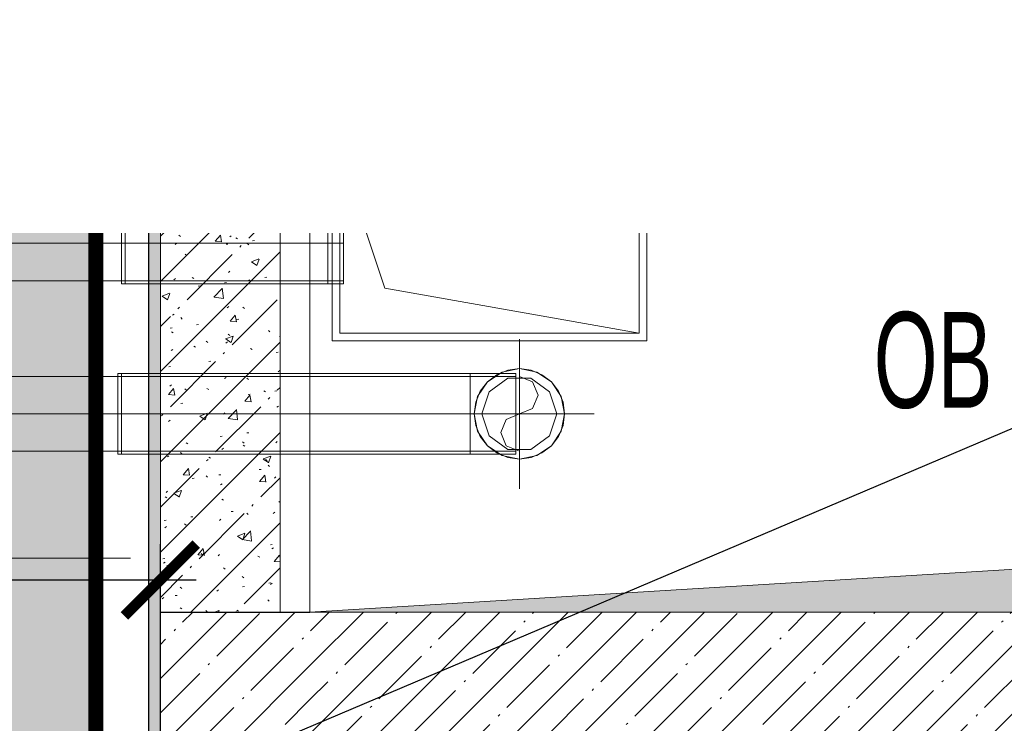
# Model space of a CAD drawing. Header units: millimetres. Extents: x -542966 to 178656, y -69521 to 267189.
# Tile 240 of 256: x -172638 to -170993, y 242311 to 243486. Entities that reach past the tile are written whole.
import ezdxf
from ezdxf import colors
from ezdxf.entities.mleader import LeaderData, LeaderLine
from ezdxf.math import Vec2, Vec3

# ---------------------------------------------------------------- set-up
doc = ezdxf.new("R2010")
doc.units = ezdxf.units.MM
for name, pattern in [('( Hidden )', [0.375, 0.25, -0.125]), ('-D1-03x03', [6, 3, -3]), ('DASHDOT', [25.4, 12.7, -6.35, 0, -6.35]), ('DASHED', [0.75, 0.5, -0.25])]:
    doc.linetypes.add(name, pattern=pattern)
doc.layers.get('Defpoints').update_dxf_attribs({"color": 31})
for name, color, linetype, lineweight in [('_0', 7, 'Continuous', 13), ('A-DETL-GENF', 7, 'Continuous', 5), ('A-GENM-HDLN', 7, '-D1-03x03', 5), ('A-WALL', 7, 'Continuous', 5), ('A-WALL-FNSH', 8, 'Continuous', 5), ('dim_light', 12, 'Continuous', 9), ('dim_pot', 183, 'Continuous', 9), ('dim_razv', 93, 'DASHDOT', 9), ('I-WALL', 7, 'Continuous', 5), ('M-EQPM', 7, 'Continuous', 5), ('M-EQPM-IDEN', 7, 'Continuous', 5), ('pot', 183, 'Continuous', 15), ('pot sh', 183, 'Continuous', 15)]:
    doc.layers.add(name, color=color, linetype=linetype, lineweight=lineweight)
doc.layers.add('PDF7_Geometry', color=7, linetype='Continuous', true_color=0xaaaaaa)
doc.layers.add('pol', color=7, linetype='Continuous', lineweight=15, true_color=0x738991)
doc.layers.add('Сводный план', color=1, linetype='Continuous', lineweight=0, true_color=0xff0000)
doc.styles.add('Arial Narrow_2', font='txt', dxfattribs={"width": 0.75, "height": 250})
doc.styles.add('fl_iso paper', font='isocpeur.ttf', dxfattribs={"width": 0.8, "oblique": 10})
doc.styles.add('In tre', font='isocpeur.ttf', dxfattribs={"width": 0.8, "oblique": 10})
doc.dimstyles.new('In tre 1_75', dxfattribs={"dimtxt": 220, "dimasz": 120, "dimexe": 60, "dimexo": 10, "dimgap": 50, "dimtad": 1, "dimdec": 0, "dimrnd": 5, "dimzin": 0, "dimdsep": 46, "dimtxsty": 'fl_iso paper', "dimblk": 'ARCHTICK', "dimcen": 0, "dimdle": 60, "dimadec": 0, "dimazin": 0, "dimtfac": 1, "dimtdec": 0, "dimtofl": 0, "dimtmove": 1, "dimatfit": 1, "dimfxl": 1, "dimtfill": 1, "dimtolj": 1, "dimtzin": 0, "dimarcsym": 1})
pattern_1 = [(45, (-192252.935, 225386.45), (-57.02463, 57.02463), []), (45, (-192195.91, 225386.45), (-57.02463, 57.02463), [100.806, -20.161, 3.353, -16.808])]

# ---------------------------------------------------------------- blocks, each defined once
blk = doc.blocks.new('_ArchTick')
at = {"color": 0, "linetype": 'ByBlock', "lineweight": 9, "const_width": 0.15}
blk.add_lwpolyline([(-0.5, -0.5), (0.5, 0.5)], dxfattribs=at)
blk = doc.blocks.new('*D11167')
at = {"layer": 'Defpoints', "color": 0, "transparency": 16777216}
for p in [(-172402.9, 242550), (-172402.9, 242221.4), (-173602.9, 242061.4)]:
    blk.add_point(p, dxfattribs=at)
at = {"layer": 'dim_light', "color": 0, "lineweight": -2, "transparency": 16777216}
for p, q in [((-173602.9, 242071.4), (-173602.9, 242610)), ((-172402.9, 242231.4), (-172402.9, 242610)), ((-173662.9, 242550), (-172342.9, 242550))]:
    blk.add_line(p, q, dxfattribs=at)
at = {"layer": 'dim_light', "color": 0, "lineweight": -2, "transparency": 16777216, "xscale": 120, "yscale": 120, "zscale": 120, "rotation": 180}
blk.add_blockref('_ArchTick', (-173602.9, 242550), dxfattribs=at)
at = {"layer": 'dim_light', "color": 0, "lineweight": -2, "transparency": 16777216, "xscale": 120, "yscale": 120, "zscale": 120}
blk.add_blockref('_ArchTick', (-172402.9, 242550), dxfattribs=at)
at = {"layer": 'dim_light', "color": 0, "transparency": 16777216, "insert": (-173002.9, 242710), "char_height": 220, "attachment_point": 5, "style": 'fl_iso paper', "bg_fill": 3, "box_fill_scale": 1.1, "bg_fill_color": 256, "bg_fill_true_color": 13158600, "bg_fill_transparency": 0}
blk.add_mtext('\\A1;1200', dxfattribs=at)
blk = doc.blocks.new('ghftytytd')
at = {"layer": 'PDF7_Geometry', "color": 1, "lineweight": 18, "true_color": 0xff0000}
for points in [[(20713, 17839), (20187, 17839), (20187, 17513), (20713, 17513)], [(20713, 17839), (20713, 17513), (20187, 17513), (20187, 17839)], [(20700, 17526), (20275, 17601), (20200, 17826), (20200, 17526)], [(19835, 17676), (19835, 17692.2), (19835, 17707.2), (19835, 17720.2), (19835, 17730.1), (19835, 17736.4), (19835, 17738.5), (19835, 17736.4), (19835, 17730.1), (19835, 17720.2), (19835, 17707.2), (19835, 17692.2)], [(19841, 17613.5), (19841, 17615.6), (19841, 17621.9), (19841, 17631.8), (19841, 17644.7), (19841, 17659.8), (19841, 17676), (19841, 17692.2), (19841, 17707.2), (19841, 17720.2), (19841, 17730.1), (19841, 17736.4), (19841, 17738.5), (19841, 17736.4), (19841, 17730.1), (19841, 17720.2), (19841, 17707.2), (19841, 17692.2), (19841, 17676), (19841, 17659.8), (19841, 17644.7), (19841, 17631.8), (19841, 17621.9), (19841, 17615.6)], [(20180, 17676), (19841, 17676)]]:
    blk.add_lwpolyline(points, close=True, dxfattribs=at)
for points in [[(20700, 17526), (20700, 17826), (20200, 17826)], [(18921.6, 17676), (19835, 17676), (18921.6, 17676)], [(20206.1, 17738.5), (20206.1, 17736.4), (20206.1, 17730.1), (20206.1, 17720.2), (20206.1, 17707.2), (20206.1, 17692.2), (20206.1, 17676), (20206.1, 17692.2), (20206.1, 17707.2), (20206.1, 17720.2), (20206.1, 17730.1), (20206.1, 17736.4), (20206.1, 17738.5), (20200, 17738.5), (20180, 17738.5), (19841, 17738.5), (19841, 17736.4), (19841, 17730.1), (19841, 17720.2), (19841, 17707.2), (19841, 17692.2), (19841, 17676), (19841, 17692.2), (19841, 17707.2), (19841, 17720.2), (19841, 17730.1), (19841, 17736.4), (19841, 17738.5), (19835, 17738.5), (19835, 17736.4), (19835, 17730.1), (19835, 17720.2), (19835, 17707.2), (19835, 17692.2), (19835, 17676), (19835, 17659.8), (19835, 17644.7), (19835, 17631.8), (19835, 17621.9), (19835, 17615.6), (19835, 17613.5), (19835, 17615.6), (19835, 17621.9), (19835, 17631.8), (19835, 17644.7), (19835, 17659.8), (19835, 17676), (19835, 17692.2), (19835, 17707.2), (19835, 17720.2), (19835, 17730.1), (19835, 17736.4), (19835, 17738.5), (18921.6, 17738.5)], [(18921.6, 17613.5), (19835, 17613.5), (19835, 17615.6), (19835, 17621.9), (19835, 17631.8), (19835, 17644.7), (19835, 17659.8), (19835, 17676), (19835, 17659.8), (19835, 17644.7), (19835, 17631.8), (19835, 17621.9), (19835, 17615.6), (19835, 17613.5), (19841, 17613.5), (19841, 17615.6), (19841, 17621.9), (19841, 17631.8), (19841, 17644.7), (19841, 17659.8), (19841, 17676), (19841, 17659.8), (19841, 17644.7), (19841, 17631.8), (19841, 17621.9), (19841, 17615.6), (19841, 17613.5), (20180, 17613.5), (20180, 17615.6), (20180, 17621.9), (20180, 17631.8), (20180, 17644.7), (20180, 17659.8), (20180, 17676), (20180, 17692.2), (20180, 17707.2), (20180, 17720.2), (20180, 17730.1), (20180, 17736.4), (20180, 17738.5), (20180, 17736.4), (20180, 17730.1), (20180, 17720.2), (20180, 17707.2), (20180, 17692.2), (20180, 17676), (20180, 17659.8), (20180, 17644.7), (20180, 17631.8), (20180, 17621.9), (20180, 17615.6), (20180, 17613.5), (20200, 17613.5), (20206.1, 17613.5), (20206.1, 17615.6), (20206.1, 17621.9), (20206.1, 17631.8), (20206.1, 17644.7), (20206.1, 17659.8), (20206.1, 17676), (20206.1, 17659.8), (20206.1, 17644.7), (20206.1, 17631.8), (20206.1, 17621.9), (20206.1, 17615.6), (20206.1, 17613.5)], [(19841, 17676), (19841, 17658.5), (19841, 17642.2), (19841, 17628.2), (19841, 17617.5), (19841, 17610.8), (19841, 17608.5), (19841, 17610.8), (19841, 17617.5), (19841, 17628.2), (19841, 17642.2), (19841, 17658.5), (19841, 17676), (19841, 17693.5), (19841, 17709.7), (19841, 17723.7), (19841, 17734.4), (19841, 17741.2), (19841, 17743.5), (19841, 17741.2), (19841, 17734.4), (19841, 17723.7), (19841, 17709.7), (19841, 17693.5), (19841, 17676), (19841, 17693.5), (19841, 17709.7), (19841, 17723.7), (19841, 17734.4), (19841, 17741.2), (19841, 17743.5), (19835, 17743.5)], [(19835, 17676), (19835, 17693.5), (19835, 17709.7), (19835, 17723.7), (19835, 17734.4), (19835, 17741.2), (19835, 17743.5), (19835, 17741.2), (19835, 17734.4), (19835, 17723.7), (19835, 17709.7), (19835, 17693.5), (19835, 17676), (19841, 17676), (19841, 17693.5), (19841, 17709.7), (19841, 17723.7), (19841, 17734.4), (19841, 17741.2), (19841, 17743.5), (20180, 17743.5), (20206.1, 17743.5), (20206.1, 17741.2), (20206.1, 17734.4), (20206.1, 17723.7), (20206.1, 17709.7), (20206.1, 17693.5), (20206.1, 17676), (20206.1, 17693.5), (20206.1, 17709.7), (20206.1, 17723.7), (20206.1, 17734.4), (20206.1, 17741.2), (20206.1, 17743.5)], [(20180, 17743.5), (20180, 17741.2), (20180, 17734.4), (20180, 17723.7), (20180, 17709.7), (20180, 17693.5), (20180, 17676)], [(20180, 17676), (20180, 17693.5), (20180, 17709.7), (20180, 17723.7), (20180, 17734.4), (20180, 17741.2), (20180, 17743.5)], [(20180, 17676), (20180, 17693.5), (20180, 17709.7), (20180, 17723.7), (20180, 17734.4), (20180, 17741.2), (20180, 17743.5)], [(20180, 17743.5), (20180, 17741.2), (20180, 17734.4), (20180, 17723.7), (20180, 17709.7), (20180, 17693.5), (20180, 17676)], [(20180, 17738.5), (20180, 17736.4), (20180, 17730.1), (20180, 17720.2), (20180, 17707.2), (20180, 17692.2), (20180, 17676)], [(20180, 17676), (20180, 17692.2), (20180, 17707.2), (20180, 17720.2), (20180, 17730.1), (20180, 17736.4), (20180, 17738.5)], [(19835, 17608.5), (19835, 17610.8), (19835, 17617.5), (19835, 17628.2), (19835, 17642.2), (19835, 17658.5), (19835, 17676), (19835, 17658.5), (19835, 17642.2), (19835, 17628.2), (19835, 17617.5), (19835, 17610.8), (19835, 17608.5), (19841, 17608.5), (19841, 17610.8), (19841, 17617.5), (19841, 17628.2), (19841, 17642.2), (19841, 17658.5), (19841, 17676), (19841, 17658.5), (19841, 17642.2), (19841, 17628.2), (19841, 17617.5), (19841, 17610.8), (19841, 17608.5), (20180, 17608.5), (20206.1, 17608.5), (20206.1, 17610.8), (20206.1, 17617.5), (20206.1, 17628.2), (20206.1, 17642.2), (20206.1, 17658.5), (20206.1, 17676), (20206.1, 17658.5), (20206.1, 17642.2), (20206.1, 17628.2), (20206.1, 17617.5), (20206.1, 17610.8), (20206.1, 17608.5)], [(20180, 17676), (20180, 17658.5), (20180, 17642.2), (20180, 17628.2), (20180, 17617.5), (20180, 17610.8), (20180, 17608.5)], [(20180, 17608.5), (20180, 17610.8), (20180, 17617.5), (20180, 17628.2), (20180, 17642.2), (20180, 17658.5), (20180, 17676)], [(20180, 17676), (20180, 17659.8), (20180, 17644.7), (20180, 17631.8), (20180, 17621.9), (20180, 17615.6), (20180, 17613.5)], [(20180, 17613.5), (20180, 17615.6), (20180, 17621.9), (20180, 17631.8), (20180, 17644.7), (20180, 17659.8), (20180, 17676)], [(20180, 17676), (20200, 17676), (20206.1, 17676)], [(20180, 17676), (20180, 17658.5), (20180, 17642.2), (20180, 17628.2), (20180, 17617.5), (20180, 17610.8), (20180, 17608.5)], [(20180, 17608.5), (20180, 17610.8), (20180, 17617.5), (20180, 17628.2), (20180, 17642.2), (20180, 17658.5), (20180, 17676)]]:
    blk.add_lwpolyline(points, dxfattribs=at)
at = {"layer": 'PDF7_Geometry', "color": 5, "lineweight": 18, "true_color": 0x0000ff}
for points in [[(20500, 17266.1), (20500, 17516.1)], [(20493.8, 17453.6), (20493.8, 17451.4), (20493.8, 17445.2), (20493.8, 17435.3), (20493.8, 17422.3), (20493.8, 17407.3), (20493.8, 17391.1), (20493.8, 17407.3), (20493.8, 17422.3), (20493.8, 17435.3), (20493.8, 17445.2), (20493.8, 17451.4), (20493.8, 17453.6), (20437.5, 17453.6), (20417.5, 17453.6), (19835, 17453.6), (19835, 17451.4), (19835, 17445.2), (19835, 17435.3), (19835, 17422.3), (19835, 17407.3), (19835, 17391.1), (19835, 17407.3), (19835, 17422.3), (19835, 17435.3), (19835, 17445.2), (19835, 17451.4), (19835, 17453.6), (19829, 17453.6), (19829, 17451.4), (19829, 17445.2), (19829, 17435.3), (19829, 17422.3), (19829, 17407.3), (19829, 17391.1), (19829, 17407.3), (19829, 17422.3), (19829, 17435.3), (19829, 17445.2), (19829, 17451.4), (19829, 17453.6), (18742.5, 17453.6)], [(18742.5, 17328.5), (19829, 17328.5), (19835, 17328.5), (19835, 17330.7), (19835, 17336.9), (19835, 17346.9), (19835, 17359.8), (19835, 17374.9), (19835, 17391.1), (20417.5, 17391.1), (20417.5, 17373.6), (20417.5, 17357.3), (20417.5, 17343.3), (20417.5, 17332.6), (20417.5, 17325.9), (20417.5, 17323.6), (20417.5, 17325.9), (20417.5, 17332.6), (20417.5, 17343.3), (20417.5, 17357.3), (20417.5, 17373.6), (20417.5, 17391.1), (20417.5, 17374.9), (20417.5, 17359.8), (20417.5, 17346.9), (20417.5, 17336.9), (20417.5, 17330.7), (20417.5, 17328.5), (20417.5, 17330.7), (20417.5, 17336.9), (20417.5, 17346.9), (20417.5, 17359.8), (20417.5, 17374.9), (20417.5, 17391.1), (20417.5, 17373.6), (20417.5, 17357.3), (20417.5, 17343.3), (20417.5, 17332.6), (20417.5, 17325.9), (20417.5, 17323.6), (20417.5, 17325.9), (20417.5, 17332.6), (20417.5, 17343.3), (20417.5, 17357.3), (20417.5, 17373.6), (20417.5, 17391.1), (20417.5, 17408.5), (20417.5, 17424.8), (20417.5, 17438.8), (20417.5, 17449.5), (20417.5, 17456.3), (20417.5, 17458.5), (20417.5, 17456.3), (20417.5, 17449.5), (20417.5, 17438.8), (20417.5, 17424.8), (20417.5, 17408.5), (20417.5, 17391.1)], [(20493.8, 17458.5), (20417.5, 17458.5), (19835, 17458.5), (19835, 17456.3), (19835, 17449.5), (19835, 17438.8), (19835, 17424.8), (19835, 17408.5), (19835, 17391.1), (19829, 17391.1), (19829, 17373.6), (19829, 17357.3), (19829, 17343.3), (19829, 17332.6), (19829, 17325.9), (19829, 17323.6), (19829, 17325.9), (19829, 17332.6), (19829, 17343.3), (19829, 17357.3), (19829, 17373.6), (19829, 17391.1)], [(19835, 17391.1), (19835, 17408.5), (19835, 17424.8), (19835, 17438.8), (19835, 17449.5), (19835, 17456.3), (19835, 17458.5), (19835, 17456.3), (19835, 17449.5), (19835, 17438.8), (19835, 17424.8), (19835, 17408.5), (19835, 17391.1), (19835, 17373.6), (19835, 17357.3), (19835, 17343.3), (19835, 17332.6), (19835, 17325.9), (19835, 17323.6), (19835, 17325.9), (19835, 17332.6), (19835, 17343.3), (19835, 17357.3), (19835, 17373.6), (19835, 17391.1), (19835, 17408.5), (19835, 17424.8), (19835, 17438.8), (19835, 17449.5), (19835, 17456.3), (19835, 17458.5), (19829, 17458.5), (19829, 17456.3), (19829, 17449.5), (19829, 17438.8), (19829, 17424.8), (19829, 17408.5), (19829, 17391.1), (19829, 17408.5), (19829, 17424.8), (19829, 17438.8), (19829, 17449.5), (19829, 17456.3), (19829, 17458.5)], [(20417.5, 17458.5), (20417.5, 17456.3), (20417.5, 17449.5), (20417.5, 17438.8), (20417.5, 17424.8), (20417.5, 17408.5), (20417.5, 17391.1)], [(20417.5, 17391.1), (20417.5, 17408.5), (20417.5, 17424.8), (20417.5, 17438.8), (20417.5, 17449.5), (20417.5, 17456.3), (20417.5, 17458.5)], [(20493.8, 17391.1), (20493.8, 17408.5), (20493.8, 17424.8), (20493.8, 17438.8), (20493.8, 17449.5), (20493.8, 17456.3), (20493.8, 17458.5)], [(20493.8, 17458.5), (20493.8, 17456.3), (20493.8, 17449.5), (20493.8, 17438.8), (20493.8, 17424.8), (20493.8, 17408.5), (20493.8, 17391.1)], [(20417.5, 17391.1), (20417.5, 17407.3), (20417.5, 17422.3), (20417.5, 17435.3), (20417.5, 17445.2), (20417.5, 17451.4), (20417.5, 17453.6)], [(20417.5, 17453.6), (20417.5, 17451.4), (20417.5, 17445.2), (20417.5, 17435.3), (20417.5, 17422.3), (20417.5, 17407.3), (20417.5, 17391.1)], [(20417.5, 17453.6), (20417.5, 17451.4), (20417.5, 17445.2), (20417.5, 17435.3), (20417.5, 17422.3), (20417.5, 17407.3), (20417.5, 17391.1)], [(20417.5, 17391.1), (20417.5, 17407.3), (20417.5, 17422.3), (20417.5, 17435.3), (20417.5, 17445.2), (20417.5, 17451.4), (20417.5, 17453.6)], [(20500, 17453.6), (20522.1, 17444.4), (20531.2, 17422.3), (20522.1, 17400.2), (20500, 17391.1), (20477.9, 17381.9), (20468.7, 17359.8), (20477.9, 17337.7), (20500, 17328.5)], [(19829, 17323.6), (19835, 17323.6), (19835, 17325.9), (19835, 17332.6), (19835, 17343.3), (19835, 17357.3), (19835, 17373.6), (19835, 17391.1), (19835, 17373.6), (19835, 17357.3), (19835, 17343.3), (19835, 17332.6), (19835, 17325.9), (19835, 17323.6), (20417.5, 17323.6), (20493.8, 17323.6)], [(20375, 17391.1), (20625, 17391.1)], [(20417.5, 17391.1), (20417.5, 17374.9), (20417.5, 17359.8), (20417.5, 17346.9), (20417.5, 17336.9), (20417.5, 17330.7), (20417.5, 17328.5)], [(20437.5, 17391.1), (20417.5, 17391.1)], [(20437.5, 17391.1), (20493.8, 17391.1)], [(20493.8, 17391.1), (20493.8, 17374.9), (20493.8, 17359.8), (20493.8, 17346.9), (20493.8, 17336.9), (20493.8, 17330.7), (20493.8, 17328.5)], [(20493.8, 17328.5), (20493.8, 17330.7), (20493.8, 17336.9), (20493.8, 17346.9), (20493.8, 17359.8), (20493.8, 17374.9), (20493.8, 17391.1)], [(20493.8, 17391.1), (20493.8, 17373.6), (20493.8, 17357.3), (20493.8, 17343.3), (20493.8, 17332.6), (20493.8, 17325.9), (20493.8, 17323.6)], [(20493.8, 17323.6), (20493.8, 17325.9), (20493.8, 17332.6), (20493.8, 17343.3), (20493.8, 17357.3), (20493.8, 17373.6), (20493.8, 17391.1)], [(20417.5, 17328.5), (20437.5, 17328.5)], [(20437.5, 17328.5), (20493.8, 17328.5)]]:
    blk.add_lwpolyline(points, dxfattribs=at)
for points in [[(20500, 17466.6), (20471.1, 17460.8), (20446.6, 17444.4), (20430.2, 17420), (20424.5, 17391.1), (20430.2, 17362.2), (20446.6, 17337.7), (20471.1, 17321.3), (20500, 17315.6), (20528.9, 17321.3), (20553.4, 17337.7), (20569.7, 17362.2), (20575.5, 17391.1), (20569.7, 17420), (20553.4, 17444.4), (20528.9, 17460.8)], [(20424.5, 17391.1), (20427.1, 17410.6), (20434.6, 17428.8), (20446.6, 17444.4), (20462.2, 17456.4), (20480.4, 17464), (20500, 17466.6), (20519.5, 17464), (20537.7, 17456.4), (20553.4, 17444.4), (20565.4, 17428.8), (20572.9, 17410.6), (20575.5, 17391.1), (20572.9, 17371.5), (20565.4, 17353.3), (20553.4, 17337.7), (20537.7, 17325.7), (20519.5, 17318.1), (20500, 17315.6), (20480.4, 17318.1), (20462.2, 17325.7), (20446.6, 17337.7), (20434.6, 17353.3), (20427.1, 17371.5)], [(19829, 17453.6), (19829, 17451.4), (19829, 17445.2), (19829, 17435.3), (19829, 17422.3), (19829, 17407.3), (19829, 17391.1), (19829, 17374.9), (19829, 17359.8), (19829, 17346.9), (19829, 17336.9), (19829, 17330.7), (19829, 17328.5), (19829, 17330.7), (19829, 17336.9), (19829, 17346.9), (19829, 17359.8), (19829, 17374.9), (19829, 17391.1), (19829, 17407.3), (19829, 17422.3), (19829, 17435.3), (19829, 17445.2), (19829, 17451.4)], [(19835, 17453.6), (19835, 17451.4), (19835, 17445.2), (19835, 17435.3), (19835, 17422.3), (19835, 17407.3), (19835, 17391.1), (19835, 17374.9), (19835, 17359.8), (19835, 17346.9), (19835, 17336.9), (19835, 17330.7), (19835, 17328.5), (19835, 17330.7), (19835, 17336.9), (19835, 17346.9), (19835, 17359.8), (19835, 17374.9), (19835, 17391.1), (19835, 17407.3), (19835, 17422.3), (19835, 17435.3), (19835, 17445.2), (19835, 17451.4)], [(20437.5, 17391.1), (20449.4, 17354.3), (20480.6, 17331.6), (20519.3, 17331.6), (20550.5, 17354.3), (20562.5, 17391.1), (20550.5, 17427.8), (20519.3, 17450.5), (20480.6, 17450.5), (20449.4, 17427.8)], [(18742.5, 17391.1), (19829, 17391.1), (19829, 17374.9), (19829, 17359.8), (19829, 17346.9), (19829, 17336.9), (19829, 17330.7), (19829, 17328.5), (19829, 17330.7), (19829, 17336.9), (19829, 17346.9), (19829, 17359.8), (19829, 17374.9), (19829, 17391.1)], [(20417.5, 17391.1), (20417.5, 17374.9), (20417.5, 17359.8), (20417.5, 17346.9), (20417.5, 17336.9), (20417.5, 17330.7), (20417.5, 17328.5), (19835, 17328.5), (19835, 17330.7), (19835, 17336.9), (19835, 17346.9), (19835, 17359.8), (19835, 17374.9), (19835, 17391.1)]]:
    blk.add_lwpolyline(points, close=True, dxfattribs=at)
blk = doc.blocks.new('A_MEQ_OpeningShaft-Rectangular - ОВ-4110558-50_AS_M_L19')
at = {"layer": 'A-DETL-GENF', "linetype": '-D1-03x03'}
blk.add_hatch(color=256, dxfattribs=at).paths.add_polyline_path([(0, 0), (0, -840), (120, -120), (2100, 0), (893, 0)])
at = {"layer": 'A-DETL-GENF'}
for p, q in [((2100, 0), (0, 0)), ((120, -120), (2100, 0)), ((2100, 0), (2100, -840)), ((0, -840), (2100, -840))]:
    blk.add_line(p, q, dxfattribs=at)
at = {"layer": 'A-GENM-HDLN'}
for p, q in [((2100, 0), (0, 0)), ((2100, -840), (2100, 0)), ((0, -840), (2100, -840))]:
    blk.add_line(p, q, dxfattribs=at)

msp = doc.modelspace()

# ---------------------------------------------------------------- hatches: boundary and pattern name
at = {"layer": '_0', "transparency": 33554534}
h = msp.add_hatch(color=252, dxfattribs=at)
h.dxf.hatch_style = 1
h.paths.add_polyline_path([(-154802.1, 224885.6), (-192753.7, 224885.6), (-192753.7, 254837.2), (-154802.1, 254837.2)])
h.paths.add_polyline_path([(-186502.9, 232136.4), (-186502.9, 235386.4), (-183902.9, 235386.4), (-183902.9, 239436.4), (-179002.9, 239436.4), (-179002.9, 237936.4), (-177402.9, 237936.4), (-177402.9, 244336.4), (-185852.9, 244336.4), (-185852.9, 246136.4), (-186852.9, 246136.4), (-186852.9, 248136.4), (-182952.9, 248136.4), (-182952.9, 246386.4), (-163952.9, 246386.4), (-163952.9, 248136.4), (-160672.9, 248136.4), (-160672.9, 246136.4), (-161752.9, 246136.4), (-161752.9, 244336.4), (-169802.9, 244336.4), (-169802.9, 235386.4), (-161802.9, 235386.4), (-161802.9, 234986.4), (-161302.9, 234986.4), (-161302.9, 232136.4), (-163402.9, 232136.4), (-163402.9, 233336.4), (-183902.9, 233336.4), (-183902.9, 232136.4)], flags=16)
at = {"layer": 'A-WALL'}
h = msp.add_hatch(dxfattribs=at)
h.set_pattern_fill('FP_1', color=256, style=0, pattern_type=2)
h.set_pattern_definition(pattern_1)
h.paths.add_polyline_path([(-170945.9, 243336.4), (-169802.9, 243336.4), (-169802.9, 243586.4), (-172402.9, 243586.4), (-172402.9, 243336.4), (-172152.9, 243336.4)])
h = msp.add_hatch(dxfattribs=at)
h.set_pattern_fill('FP_1', color=256, style=0, pattern_type=2)
h.set_pattern_definition(pattern_1)
h.paths.add_polyline_path([(-172152.9, 236286.4), (-172152.9, 236756.4), (-172402.9, 236756.4), (-172402.9, 236286.4)])
h.paths.add_polyline_path([(-172152.9, 237806.4), (-172152.9, 238826.4), (-172402.9, 238826.4), (-172402.9, 237806.4)])
h.paths.add_polyline_path([(-172402.9, 239876.4), (-172152.9, 239876.4), (-172152.9, 240896.4), (-172402.9, 240896.4), (-172402.9, 240179.5)])
h.paths.add_polyline_path([(-172152.9, 241946.4), (-172152.9, 242496.4), (-172402.9, 242496.4), (-172402.9, 241946.4)])
h = msp.add_hatch(dxfattribs=at)
h.set_pattern_fill('FP_1', color=256, style=0, pattern_type=2)
h.set_pattern_definition(pattern_1)
h.paths.add_polyline_path([(-170172.9, 242296.4), (-170052.9, 242296.4), (-170052.9, 242496.4), (-172152.9, 242496.4), (-172152.9, 242296.4), (-170945.9, 242296.4)])
at = {"layer": 'I-WALL', "true_color": 0xf5f3ef}
for points in [[(-172422.9, 243461.4), (-172402.9, 243461.4), (-172402.9, 244336.4), (-172422.9, 244336.4), (-172422.9, 244316.4)], [(-172402.9, 243336.4), (-172402.9, 243461.4), (-172422.9, 243461.4), (-172422.9, 243336.4)], [(-172402.9, 242496.4), (-172402.9, 243336.4), (-172422.9, 243336.4), (-172422.9, 242496.4)], [(-172402.9, 242396.4), (-172402.9, 242496.4), (-172422.9, 242496.4), (-172422.9, 242396.4)]]:
    msp.add_hatch(color=7, dxfattribs=at).paths.add_polyline_path(points)
at = {"layer": 'I-WALL'}
h = msp.add_hatch(dxfattribs=at)
h.set_pattern_fill('FP_43', color=256, style=0, pattern_type=2)
h.set_pattern_definition([(45, (-192252.93, 225386.45), (-75.43415, 75.43415), [106.68, -17.78, 3.556, -17.78]), (45, (-192252.93, 225461.84), (-75.43415, 75.43415), []), (50, (-192252.93, 225386.45), (127.5292, -11.15758), [13.335, -146.685]), (355, (-192252.93, 225386.45), (-24.66966, 133.74), [10.668, -117.348]), (100.451, (-192242.31, 225385.52), (102.85973, 122.5818), [11.333, -124.663]), (46.184, (-192252.93, 225422.01), (189.7552, -29.4304), [20.002, -220.027]), (96.636, (-192237.12, 225419.56), (166.1822, 173.1996), [17, -186.995]), (351.184, (-192252.93, 225422.01), (166.184, 173.1976), [16.002, -176.022]), (21, (-192235.15, 225413.12), (106.13027, -71.58603), [13.335, -146.685]), (326, (-192235.15, 225413.12), (43.2619, 128.93175), [10.668, -117.348]), (71.451, (-192226.31, 225407.15), (149.392, 57.34505), [11.333, -124.663]), (37.5, (-192252.935, 225386.45), (2.16223, 59.18836), [3.353, -112.573, 3.353, -115.773, -117.792]), (37.5, (-192252.935, 225386.45), (2.16223, 59.18836), [-235.052, 3.353, -114.44]), (7.5, (-192252.935, 225386.45), (46.77386, 70.12615), [3.353, -64.567, 3.353, -109.906, -44.894]), (7.5, (-192252.935, 225386.45), (46.77386, 70.12615), [-181.178, 3.353, -41.542]), (327.5, (-192292.584, 225386.45), (94.91367, -4.01009), [3.353, -41.097, 3.353, -135.331, -184.023]), (327.5, (-192292.584, 225386.45), (94.91367, -4.01009), [-183.134, 3.353, -180.67]), (317.5, (-192310.36, 225386.45), (103.69057, 17.79882), [3.353, -54.432, 3.353, -88.748, -130.683]), (317.5, (-192310.36, 225386.45), (103.69057, 17.79882), [-149.885, 3.353, -127.33])])
h.paths.add_polyline_path([(-172202.9, 242496.4), (-172202.9, 243336.4), (-172402.9, 243336.4), (-172402.9, 242496.4)])
at = {"layer": 'I-WALL', "true_color": 0xf5f3ef}
h = msp.add_hatch(color=7, dxfattribs=at)
h.paths.add_polyline_path([(-172422.9, 240326.4), (-172402.9, 240326.4), (-172402.9, 240896.4), (-172422.9, 240896.4)])
h.paths.add_polyline_path([(-172422.9, 241946.4), (-172402.9, 241946.4), (-172402.9, 242396.4), (-172422.9, 242396.4)])

# ---------------------------------------------------------------- linework, layer by layer
at = {"layer": 'A-WALL', "lineweight": 25}
for p, q in [((-172402.9, 243586.4), (-172402.9, 243336.4)), ((-172202.9, 243336.4), (-172402.9, 243336.4)), ((-172202.9, 243336.4), (-172152.9, 243336.4)), ((-172402.9, 242496.4), (-172152.9, 242496.4)), ((-172402.9, 241946.4), (-172402.9, 242496.4))]:
    msp.add_line(p, q, dxfattribs=at)
at = {"layer": 'A-WALL', "lineweight": 9}
for p, q in [((-172402.9, 243336.4), (-172402.9, 242496.4)), ((-172202.9, 242496.4), (-172202.9, 243336.4))]:
    msp.add_line(p, q, dxfattribs=at)
at = {"layer": 'A-WALL-FNSH'}
msp.add_line((-172422.9, 244316.4), (-172422.9, 241946.4), dxfattribs=at)

# ---------------------------------------------------------------- block references
at = {"layer": 'M-EQPM', "rotation": 180}
msp.add_blockref('A_MEQ_OpeningShaft-Rectangular - ОВ-4110558-50_AS_M_L19', (-170052.9, 242496.4), dxfattribs=at)

# ---------------------------------------------------------------- texts
at = {"layer": 'M-EQPM-IDEN', "insert": (-171210.9, 242997.6), "char_height": 160, "width": 246.519, "attachment_point": 1, "style": 'Arial Narrow_2'}
msp.add_mtext('ОВ', dxfattribs=at)

# ---------------------------------------------------------------- next in the draw order: dimensions: what is measured, and where the dimension line sits
at = {"layer": 'dim_light'}
dim = msp.add_linear_dim(base=(-172402.9, 242550), p1=(-173602.9, 242061.4), p2=(-172402.9, 242221.4), dimstyle='In tre 1_75', dxfattribs=at)
dim.commit()
dim.dimension.update_dxf_attribs({"geometry": '*D11167', "text_midpoint": (-173002.9, 242710)})

# ---------------------------------------------------------------- next in the draw order: hatches: boundary and pattern name
at = {"layer": 'pot sh', "linetype": 'ByBlock', "lineweight": 0, "true_color": 0x878581}
h = msp.add_hatch(dxfattribs=at)
h.set_pattern_fill('AR-CONC', color=252, scale=2, angle=180)
h.set_pattern_definition([(230, (-64363.93, 265162.95), (-364.3693, 31.8782), [38.1, -419.1]), (175, (-64363.93, 265162.95), (70.4868, -382.1137), [30.48, -335.2812]), (280.45144, (-64394.3, 265165.6), (-293.8825, -350.2355), [32.38, -356.1805]), (226.1842, (-64363.93, 265061.35), (-542.158, 84.0847), [57.15, -628.65]), (276.63556, (-64409.1, 265068.36), (-474.8083, -494.8522), [48.57, -534.2712]), (171.18415, (-64363.93, 265061.35), (-474.8083, -494.8522), [45.72, -502.9195]), (201, (-64414.73, 265086.75), (-303.2288, 204.5304), [38.1, -419.1]), (146, (-64414.73, 265086.75), (-123.604, -368.3759), [30.48, -335.28]), (251.45144, (-64440, 265103.8), (-426.8328, -163.8455), [32.38, -356.1799]), (217.5, (-64363.93, 265162.95), (-6.1772, -169.11008), [0, -331.216, 0, -340.36, 0, -336.55]), (187.5, (-64363.93, 265162.95), (-133.63933, -200.36115), [0, -194.056, 0, -323.596, 0, -128.27]), (147.5, (-64250.65, 265162.95), (-271.18119, 11.45749), [0, -127, 0, -396.24, 0, -525.78]), (137.5, (-64199.85, 265162.95), (-296.25836, -50.853), [0, -165.1, 0, -263.144, 0, -373.38])])
h.paths.add_polyline_path([(-174702.9, 244236.4), (-172502.9, 244236.4), (-172502.9, 235486.4), (-174702.9, 235486.4), (-174702.9, 236286.8), (-174502.9, 236286.8), (-174502.9, 237536.4), (-174702.9, 237536.4)])

# ---------------------------------------------------------------- next in the draw order: linework, layer by layer
at = {"layer": 'Defpoints'}
for points in [[(-174782.9, 244316.4), (-172422.9, 244316.4), (-172422.9, 241846.4), (-172152.9, 241846.4), (-172152.9, 240996.4), (-172472.9, 240996.4), (-172472.9, 239776.4), (-172152.9, 239776.4), (-172152.9, 238926.4), (-172422.9, 238926.4), (-172422.9, 237706.4), (-172172.9, 237706.4), (-172172.9, 236856.4), (-172422.9, 236856.4), (-172422.9, 235406.4), (-174782.9, 235406.4), (-174782.9, 237986.4), (-175052.9, 237986.4), (-175052.9, 239186.4), (-174782.9, 239186.4), (-174782.9, 240886.4), (-175052.9, 240886.4), (-175052.9, 242086.4), (-174782.9, 242086.4)], [(-174782.9, 244316.4), (-172422.9, 244316.4), (-172422.9, 241846.4), (-172152.9, 241846.4), (-172152.9, 240996.4), (-172422.9, 240984), (-172422.9, 239764), (-172152.9, 239776.4), (-172152.9, 238926.4), (-172422.9, 238926.4), (-172422.9, 237706.4), (-172172.9, 237706.4), (-172172.9, 236856.4), (-172422.9, 236856.4), (-172422.9, 235406.4), (-174782.9, 235406.4), (-174782.9, 237986.4), (-175052.9, 237986.4), (-175052.9, 239186.4), (-174782.9, 239186.4), (-174782.9, 240886.4), (-175052.9, 240886.4), (-175052.9, 242086.4), (-174782.9, 242086.4)]]:
    msp.add_lwpolyline(points, close=True, dxfattribs=at)
at = {"layer": 'dim_light', "color": 1, "linetype": 'DASHED', "lineweight": 30, "ltscale": 5, "true_color": 0xe60000}
msp.add_lwpolyline([(-174702.9, 236286.4), (-174702.9, 235486.4), (-172502.9, 235486.4), (-172502.9, 244236.4), (-174702.9, 244236.4), (-174702.9, 237536.4), (-174502.9, 237536.4), (-174502.9, 236286.4)], close=True, dxfattribs=at)
at = {"layer": 'pot'}
for points in [[(-174802.9, 244336.4), (-172402.9, 244336.4), (-172402.9, 235386.4), (-174802.9, 235386.4)], [(-174702.9, 244236.4), (-172502.9, 244236.4), (-172502.9, 235486.4), (-174702.9, 235486.4), (-174702.9, 236286.8), (-174502.9, 236286.8), (-174502.9, 237536.4), (-174702.9, 237536.4)]]:
    msp.add_lwpolyline(points, close=True, dxfattribs=at)

# ---------------------------------------------------------------- next in the draw order: leaders
at = {"layer": 'dim_pot', "color": 0, "linetype": 'ByBlock'}
ml = msp.add_multileader_mtext('Standard', dxfattribs=at)
ml.set_content('Лючок 400х400 для обслуживания запотолочных пожарных извещателей, расположение уточнить по месту', style='In tre')
ml.set_leader_properties()
ml.build(insert=Vec2(0, 0))
ml.multileader.update_dxf_attribs({"text_left_attachment_type": 6, "text_right_attachment_type": 6, "dogleg_length": 1, "arrow_head_size": 0, "scale": 50})
ctx = ml.context
ctx.base_point, ctx.scale, ctx.char_height, ctx.arrow_head_size, ctx.landing_gap_size, ctx.plane_origin = Vec3(-168997.2, 240142.5), 50, 200, 0, 4.5, Vec3(-162137.4, 244931.1)
ctx.left_attachment, ctx.right_attachment = 6, 6
notes = []
notes.append((ctx, [(1, (1, 1, 0), (-169047.2, 240142.5), (1, 0), 50, [(0, [(-173402.9, 237169.1), (-173402.9, 242702.3)], 0, [])])]))
ctx.mtext.insert, ctx.mtext.width, ctx.mtext.defined_height, ctx.mtext.flow_direction = Vec3(-168992.7, 240402.5), 3669.399, 696.6, 5
ctx.mtext.has_bg_fill, ctx.mtext.bg_color, ctx.mtext.bg_scale_factor, ctx.mtext.bg_transparency, ctx.mtext.use_window_bg_color = 1, -1027028792, 1.5, 0, 1
for ctx, leaders in notes:
    for number, flags, end, landing, length, lines in leaders:
        leader = LeaderData()
        leader.index, (leader.has_last_leader_line, leader.has_dogleg_vector, leader.attachment_direction) = number, flags
        leader.last_leader_point, leader.dogleg_vector, leader.dogleg_length = Vec3(end), Vec3(landing), length
        for number, points, colour, breaks in lines:
            line = LeaderLine()
            line.index, line.vertices, line.color, line.breaks = number, Vec3.list(points), colors.encode_raw_color(colour), breaks
            leader.lines.append(line)
        ctx.leaders.append(leader)

# ---------------------------------------------------------------- next in the draw order: linework, layer by layer
at = {"layer": 'dim_razv', "color": 1, "linetype": '( Hidden )', "ltscale": 10, "true_color": 0xff0a0a, "const_width": 25}
msp.add_lwpolyline([(-172510.6, 240486.4), (-172510.6, 244316.4)], dxfattribs=at)
at = {"layer": 'pol'}
for points in [[(-172452.9, 243786.4), (-173002.8, 243786.4), (-173002.8, 242586.4), (-172452.9, 242586.4)], [(-172452.9, 242586.4), (-173002.8, 242586.4), (-173002.8, 241386.4), (-172402.8, 241386.4), (-172402.8, 241846.4)]]:
    msp.add_lwpolyline(points, dxfattribs=at)

# ---------------------------------------------------------------- next in the draw order: block references
at = {"layer": 'Сводный план'}
msp.add_blockref('ghftytytd', (-192302.9, 225436.4), dxfattribs=at)

# ---------------------------------------------------------------- next in the draw order: leaders
at = {"layer": 'dim_razv', "color": 0, "linetype": 'ByBlock'}
ml = msp.add_multileader_mtext('Standard', dxfattribs=at)
ml.set_content('Плитка керамогранитная, настенная', style='In tre')
ml.set_leader_properties()
ml.build(insert=Vec2(0, 0))
ml.multileader.update_dxf_attribs({"text_left_attachment_type": 6, "text_right_attachment_type": 6, "dogleg_length": 1, "arrow_head_size": 0, "scale": 50})
ctx = ml.context
ctx.base_point, ctx.scale, ctx.char_height, ctx.arrow_head_size, ctx.landing_gap_size, ctx.plane_origin = Vec3(-169185.4, 243544), 50, 200, 0, 4.5, Vec3(-167224, 244902.5)
ctx.left_attachment, ctx.right_attachment = 6, 6
notes = []
notes.append((ctx, [(1, (1, 1, 0), (-169235.4, 243544), (1, 0), 50, [(1, [(-172510.6, 242153.2)], 0, [])])]))
ctx.mtext.insert, ctx.mtext.width, ctx.mtext.defined_height, ctx.mtext.flow_direction = Vec3(-169180.9, 243784), 2725.292, 456.6, 5
ctx.mtext.has_bg_fill, ctx.mtext.bg_color, ctx.mtext.bg_scale_factor, ctx.mtext.bg_transparency, ctx.mtext.use_window_bg_color = 1, -1027028792, 1.5, 0, 1
for ctx, leaders in notes:
    for number, flags, end, landing, length, lines in leaders:
        leader = LeaderData()
        leader.index, (leader.has_last_leader_line, leader.has_dogleg_vector, leader.attachment_direction) = number, flags
        leader.last_leader_point, leader.dogleg_vector, leader.dogleg_length = Vec3(end), Vec3(landing), length
        for number, points, colour, breaks in lines:
            line = LeaderLine()
            line.index, line.vertices, line.color, line.breaks = number, Vec3.list(points), colors.encode_raw_color(colour), breaks
            leader.lines.append(line)
        ctx.leaders.append(leader)

# ---------------------------------------------------------------- next in the draw order: leaders
ml = msp.add_multileader_mtext('Standard', dxfattribs=at)
ml.set_content('Вертикально расположенная бегущая строка (время/дата/t%%D/этаж)', style='In tre')
ml.set_leader_properties()
ml.build(insert=Vec2(0, 0))
ml.multileader.update_dxf_attribs({"text_left_attachment_type": 6, "text_right_attachment_type": 6, "dogleg_length": 1, "arrow_head_size": 0, "scale": 50})
ctx = ml.context
ctx.base_point, ctx.scale, ctx.char_height, ctx.arrow_head_size, ctx.landing_gap_size, ctx.plane_origin = Vec3(-169180.9, 242326.3), 50, 200, 0, 4.5, Vec3(-159577.1, 242976.5)
ctx.left_attachment, ctx.right_attachment = 6, 6
notes = []
notes.append((ctx, [(1, (1, 1, 0), (-169230.9, 242326.3), (1, 0), 50, [(1, [(-172560.6, 240386.4)], 0, [])])]))
ctx.mtext.insert, ctx.mtext.width, ctx.mtext.defined_height, ctx.mtext.flow_direction = Vec3(-169176.4, 242586.3), 3092.716, 696.6, 5
ctx.mtext.has_bg_fill, ctx.mtext.bg_color, ctx.mtext.bg_scale_factor, ctx.mtext.bg_transparency, ctx.mtext.use_window_bg_color = 1, -1027028792, 1.5, 0, 1
for ctx, leaders in notes:
    for number, flags, end, landing, length, lines in leaders:
        leader = LeaderData()
        leader.index, (leader.has_last_leader_line, leader.has_dogleg_vector, leader.attachment_direction) = number, flags
        leader.last_leader_point, leader.dogleg_vector, leader.dogleg_length = Vec3(end), Vec3(landing), length
        for number, points, colour, breaks in lines:
            line = LeaderLine()
            line.index, line.vertices, line.color, line.breaks = number, Vec3.list(points), colors.encode_raw_color(colour), breaks
            leader.lines.append(line)
        ctx.leaders.append(leader)

# ---------------------------------------------------------------- next in the draw order: leaders
ml = msp.add_multileader_mtext('Standard', dxfattribs=at)
ml.set_content('Вертикально расположенная бегущая строка (время/дата/t%%D/этаж)', style='In tre')
ml.set_leader_properties()
ml.build(insert=Vec2(0, 0))
ml.multileader.update_dxf_attribs({"text_left_attachment_type": 6, "text_right_attachment_type": 6, "dogleg_length": 1, "arrow_head_size": 0, "scale": 50})
ctx = ml.context
ctx.base_point, ctx.scale, ctx.char_height, ctx.arrow_head_size, ctx.landing_gap_size, ctx.plane_origin = Vec3(-181244, 243169.6), 50, 200, 0, 4.5, Vec3(-161981, 242134.4)
ctx.left_attachment, ctx.right_attachment = 6, 6
notes = []
notes.append((ctx, [(0, (1, 1, 0), (-178285.7, 243169.6), (-1, 0), 50, [(1, [(-174686.9, 240011.7)], 0, [])])]))
ctx.mtext.insert, ctx.mtext.width, ctx.mtext.defined_height, ctx.mtext.flow_direction = Vec3(-181239.5, 243429.6), 3092.716, 696.6, 5
ctx.mtext.has_bg_fill, ctx.mtext.bg_color, ctx.mtext.bg_scale_factor, ctx.mtext.bg_transparency, ctx.mtext.use_window_bg_color = 1, -1027028792, 1.5, 0, 1
for ctx, leaders in notes:
    for number, flags, end, landing, length, lines in leaders:
        leader = LeaderData()
        leader.index, (leader.has_last_leader_line, leader.has_dogleg_vector, leader.attachment_direction) = number, flags
        leader.last_leader_point, leader.dogleg_vector, leader.dogleg_length = Vec3(end), Vec3(landing), length
        for number, points, colour, breaks in lines:
            line = LeaderLine()
            line.index, line.vertices, line.color, line.breaks = number, Vec3.list(points), colors.encode_raw_color(colour), breaks
            leader.lines.append(line)
        ctx.leaders.append(leader)

doc.saveas('drawing.dxf')
